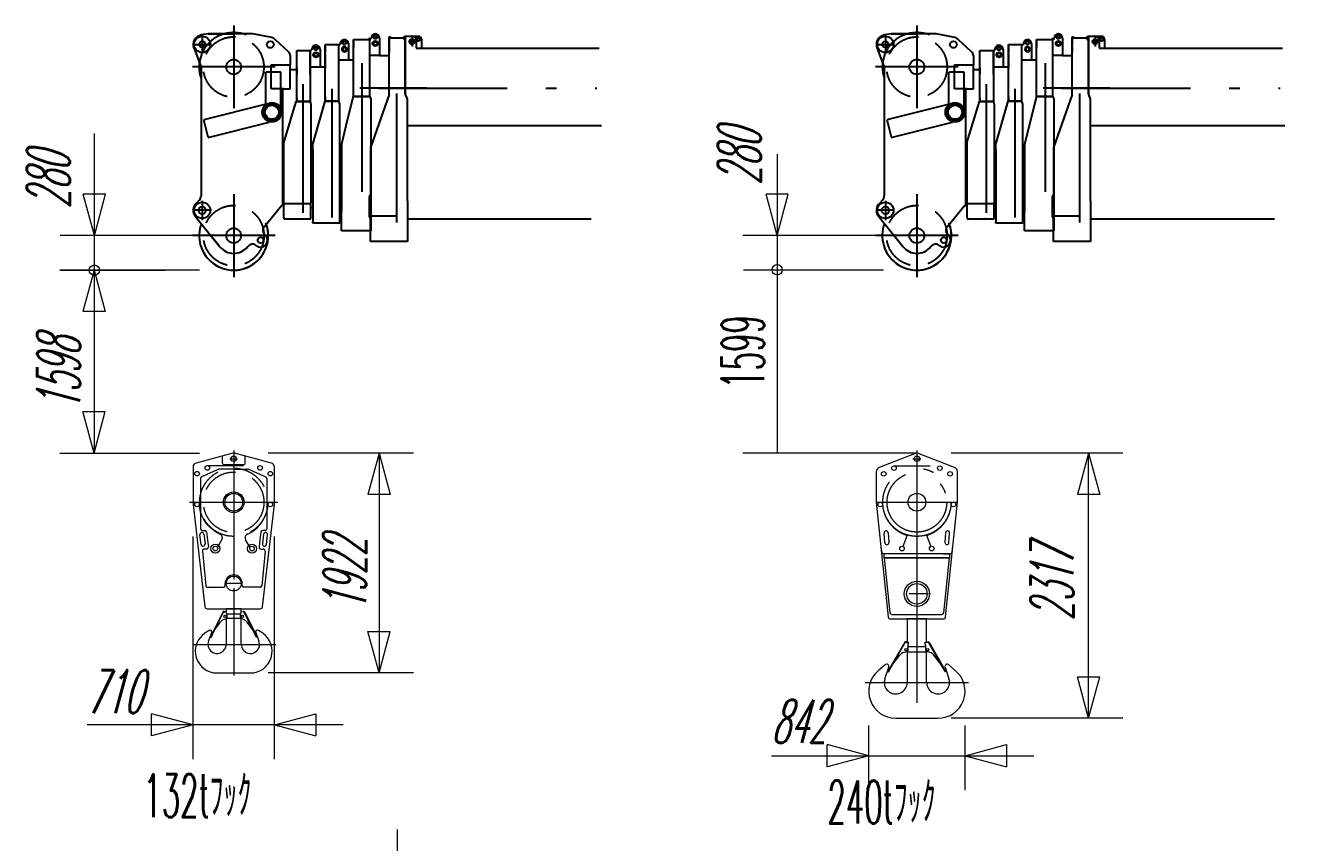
# Model space of a CAD drawing. Extents: x 4151 to 29084, y 1250 to 42319.
# Tile 18 of 30: x 6064 to 17289, y 22773 to 29910. Entities that reach past the tile are written whole.
import ezdxf
from ezdxf.enums import TextEntityAlignment as Align

# ---------------------------------------------------------------- set-up
doc = ezdxf.new("R2010")
doc.units = 0
doc.header["$LTSCALE"] = 37.5
doc.header["$MEASUREMENT"] = 0
doc.linetypes.add('CENTER', pattern=[50.5, 30, -9, 2.5, -9])
doc.linetypes.add('HIDDEN', pattern=[12.6, 8.4, -4.2])
for name, color, linetype in [('1', 7, 'Continuous'), ('11', 251, 'Continuous'), ('200', 7, 'Continuous'), ('4', 54, 'Continuous'), ('6', 7, 'Continuous'), ('611', 7, 'Continuous')]:
    doc.layers.add(name, color=color, linetype=linetype)
doc.styles.get("Standard").update_dxf_attribs({"font": 'txt', "bigfont": 'bigfont'})
doc.dimstyles.get("Standard").update_dxf_attribs({"dimtxt": 0.18, "dimasz": 0.18, "dimexe": 0.18, "dimexo": 0.0625, "dimgap": 0.09, "dimtad": 0, "dimtih": 1, "dimtoh": 1, "dimdec": 4, "dimzin": 0, "dimdsep": 46, "dimtxsty": 'Standard', "dimcen": 0.09, "dimadec": 0, "dimazin": 0, "dimtfac": 1, "dimtdec": 4, "dimtofl": 0, "dimtmove": 0, "dimatfit": 0, "dimfxl": 1, "dimtolj": 1, "dimtzin": 0, "dimarcsym": 0})

# ---------------------------------------------------------------- blocks, each defined once
blk = doc.blocks.new('*G236')
at = {"layer": '1', "color": 7, "linetype": 'Continuous', "lineweight": 30}
blk.add_line((8557, 28321), (8572, 28321), dxfattribs=at)
at = {"layer": '11', "color": 251, "linetype": 'Continuous', "lineweight": 30}
for p, q in [((8433, 29254), (8433, 29692)), ((8433, 29692), (8551, 29692)), ((8433, 29622), (8433, 29678)), ((8551, 29542), (8551, 29695)), ((8551, 29695), (8558, 29695)), ((8551, 29692), (8551, 29246)), ((8551, 29678), (8551, 29622)), ((8563, 29700), (8563, 29702)), ((8636, 29703), (8636, 29549)), ((8433, 29554), (8433, 29610)), ((8433, 29542), (8433, 29486)), ((8551, 29610), (8551, 29554)), ((8551, 29549), (8682, 29549)), ((8551, 29486), (8551, 29542)), ((8319, 28886), (8428, 29246)), ((8428, 29246), (8543, 29246)), ((8428, 29246), (8551, 29246)), ((8433, 29254), (8432, 29246)), ((8433, 29278), (8433, 29254)), ((8543, 29246), (8441, 29246)), ((8441, 29246), (8460, 29246)), ((8551, 29246), (8557, 29221)), ((8557, 29221), (8557, 28896)), ((8321, 28362), (8321, 28891)), ((8557, 28896), (8557, 28362)), ((8321, 28232), (8321, 28362)), ((8557, 28222), (8557, 28362)), ((8321, 28232), (8321, 28222)), ((8321, 28222), (8557, 28222)), ((8468, 28222), (8474, 28222)), ((8474, 28222), (8557, 28222))]:
    blk.add_line(p, q, dxfattribs=at)
at = {"layer": '11', "color": 251, "linetype": 'CENTER', "lineweight": 30}
blk.add_line((8490, 28273), (8490, 29623), dxfattribs=at)
at = {"layer": '11', "color": 251, "linetype": 'Continuous', "lineweight": 30}
for centre, radius in [((8600, 29655), 23), ((8600, 29713), 17.5), ((8600, 29655), 15), ((8600, 29713), 12.7)]:
    blk.add_circle(centre, radius, dxfattribs=at)
for centre, radius, start, end in [((8558, 29700), 5, -90, 0.0219), ((8600, 29702), 36.2, 90, -179.9946), ((8600, 29702), 36.3, 0.7785, 89.9951)]:
    blk.add_arc(centre, radius, start, end, dxfattribs=at)
at = {"layer": '200', "color": 7, "linetype": 'Continuous', "lineweight": 30}
for p, q in [((8463, 28222), (8468, 28222)), ((8478, 28222), (8474, 28222))]:
    blk.add_line(p, q, dxfattribs=at)
blk = doc.blocks.new('*G237')
at = {"layer": '11', "color": 251, "linetype": 'CENTER', "lineweight": 30}
for p, q in [((7882, 29910), (7882, 29188)), ((8243, 29549), (7521, 29549)), ((7882, 28436), (7882, 27713)), ((7687, 28296), (7532, 28296)), ((7607, 28378), (7607, 28210)), ((8244, 28075), (7521, 28075))]:
    blk.add_line(p, q, dxfattribs=at)
at = {"layer": '11', "color": 251, "linetype": 'HIDDEN', "lineweight": 30}
for p, q in [((7541, 29746), (7678, 29746)), ((7607, 29812), (7607, 29681))]:
    blk.add_line(p, q, dxfattribs=at)
at = {"layer": '11', "color": 251, "linetype": 'Continuous', "lineweight": 30}
for p, q in [((7586, 29824), (7568, 29815)), ((7586, 29824), (7570, 29816)), ((7657, 29838), (7602, 29829)), ((7657, 29838), (7873, 29838)), ((8039, 29838), (7657, 29838)), ((8214, 29805), (8050, 29837)), ((8360, 29682), (8243, 29790)), ((7533, 29718), (7597, 29548)), ((8376, 29650), (8376, 29567)), ((7597, 29548), (7597, 28424)), ((8210, 29358), (8210, 29567)), ((8210, 29567), (8376, 29567)), ((8376, 29358), (8376, 29567)), ((8433, 29525), (8376, 29525)), ((8162, 29221), (8162, 29502)), ((8162, 29502), (8167, 29502)), ((8290, 29502), (8167, 29502)), ((8295, 29502), (8290, 29502)), ((8295, 29193), (8295, 29502)), ((8312, 29358), (8210, 29358)), ((8310, 28340), (8310, 29358)), ((8310, 29358), (8376, 29358)), ((8318, 29358), (8312, 29358)), ((8155, 29220), (7620, 29087)), ((8162, 29217), (8155, 29220)), ((8162, 29221), (8162, 29218)), ((8295, 29193), (8293, 29186)), ((7620, 29087), (7622, 29079)), ((7622, 29079), (7657, 28939)), ((7659, 28931), (8193, 29065)), ((8198, 29071), (8193, 29065)), ((8318, 28685), (8310, 28688)), ((8318, 28333), (8318, 28685)), ((7581, 28384), (7555, 28355)), ((8147, 28153), (8302, 28340)), ((8302, 28340), (8310, 28340)), ((8310, 28333), (8318, 28333)), ((8318, 28355), (8557, 28355)), ((7546, 28246), (7761, 27978)), ((7751, 27990), (7676, 28083)), ((8160, 28077), (8154, 28082)), ((8002, 27976), (8007, 27983)), ((8078, 27990), (8079, 27988))]:
    blk.add_line(p, q, dxfattribs=at)
for centre, radius in [((7607, 29746), 71), ((7607, 29746), 71), ((7607, 29746), 27.5), ((8202, 29745), 30), ((7882, 29549), 65), ((8216, 29153), 84.2), ((8216, 29153), 71.6), ((8216, 29153), 61), ((7607, 28296), 71), ((7607, 28296), 71), ((7607, 28296), 32.5), ((7882, 28075), 65), ((7882, 28075), 65), ((8117, 28035), 25.5)]:
    blk.add_circle(centre, radius, dxfattribs=at)
at = {"layer": '11', "color": 251, "linetype": 'HIDDEN', "lineweight": 30}
for centre in [(7881, 29548), (7882, 28075)]:
    blk.add_circle(centre, 264, dxfattribs=at)
at = {"layer": '11', "color": 251, "linetype": 'Continuous', "lineweight": 30}
for centre, radius, start, end in [((7607, 29746), 79, 117.7395, -149.8712), ((7607, 29746), 79, 119.3333, -159.3565), ((7610, 29780), 50.1, 90, 117.7051), ((7610, 29780), 50.1, 98.8411, 117.8156), ((7881, 29548), 302, 68.7807, 106.2208), ((8039, 29777), 60.3, 78.9717, 90.002), ((8202, 29746), 60, 47.2782, 78.9127), ((7881, 29548), 301, 159.3148, -160.5422), ((7881, 29548), 301, 159.3148, -160.5422), ((8326, 29645), 50, 5.6076, 47.2778), ((7537, 28424), 60, -42.6857, 0.0106), ((7607, 28296), 79, 127.5365, -134.5131), ((7607, 28296), 79, 131.0421, -141.2329), ((7882, 28075), 302, 159.2685, 21.9208), ((7882, 28075), 302, -158.6513, 21.9203), ((8186, 28121), 50, 140.4818, -129.5033), ((8117, 28035), 60, -42.2632, 45.0012), ((7882, 28075), 155, -141.2284, -39.5276), ((8046, 27951), 50, 50.4759, 140.4734), ((8117, 28035), 60, -129.5264, -42.2624)]:
    blk.add_arc(centre, radius, start, end, dxfattribs=at)
at = {"layer": '11', "color": 251, "linetype": 'HIDDEN', "lineweight": 30}
blk.add_arc((7881, 29548), 302, 106.2175, 159.3134, dxfattribs=at)
blk = doc.blocks.new('*G238')
at = {"layer": '1', "color": 7, "linetype": 'Continuous', "lineweight": 30}
for p, q in [((8885, 29753), (8885, 29610)), ((8823, 28299), (8808, 28299))]:
    blk.add_line(p, q, dxfattribs=at)
at = {"layer": '11', "color": 251, "linetype": 'Continuous', "lineweight": 30}
for p, q in [((8812, 29744), (8812, 29751)), ((8812, 29749), (8812, 29744)), ((8682, 29260), (8682, 29744)), ((8682, 29744), (8808, 29744)), ((8682, 29730), (8682, 29674)), ((8682, 29730), (8682, 29674)), ((8682, 29662), (8682, 29606)), ((8800, 29250), (8800, 29744)), ((8807, 29744), (8812, 29744)), ((8812, 29744), (8808, 29744)), ((8682, 29594), (8682, 29538)), ((8800, 29610), (8928, 29610)), ((8677, 29250), (8572, 28884)), ((8792, 29250), (8677, 29250)), ((8682, 29260), (8681, 29250)), ((8681, 29250), (8690, 29250)), ((8682, 29290), (8682, 29260)), ((8690, 29250), (8704, 29250)), ((8690, 29250), (8792, 29250)), ((8690, 29250), (8792, 29250)), ((8800, 29250), (8693, 29250)), ((8792, 29250), (8800, 29250)), ((8808, 29225), (8800, 29250)), ((8808, 28896), (8808, 29225)), ((8572, 28505), (8572, 28884)), ((8808, 28196), (8808, 28896)), ((8572, 28829), (8572, 28196)), ((8572, 28184), (8572, 28196)), ((8808, 28184), (8572, 28184)), ((8808, 28196), (8808, 28184))]:
    blk.add_line(p, q, dxfattribs=at)
for radius in [17.5, 12.7]:
    blk.add_circle((8849, 29762), radius, dxfattribs=at)
for centre, radius, start, end in [((8849, 29751), 36.2, 90, -179.9813), ((8849, 29751), 36.2, 2.6737, 90.0076), ((8849, 29704), 22.5, 107.9882, -90.0003), ((8849, 29704), 15, 90, -130.6111), ((8849, 29704), 22.5, 90, 118.4378), ((8849, 29704), 15, -130.7236, -89.9623), ((8849, 29704), 22.5, 0, 90.0253), ((8849, 29704), 15, 0, 90.0029), ((8849, 29704), 15, -90, 0.0146), ((8849, 29704), 22.5, -90, 0.0155)]:
    blk.add_arc(centre, radius, start, end, dxfattribs=at)
blk = doc.blocks.new('*G239')
at = {"layer": '1', "color": 7, "linetype": 'Continuous', "lineweight": 30}
for p, q in [((9155, 29649), (9239, 29649)), ((9079, 28248), (9303, 28248))]:
    blk.add_line(p, q, dxfattribs=at)
at = {"layer": '11', "color": 251, "linetype": 'Continuous', "lineweight": 30}
for p, q in [((8928, 29287), (8928, 29789)), ((8928, 29789), (9070, 29789)), ((8928, 29775), (8928, 29719)), ((9070, 29794), (9060, 29794)), ((9070, 29292), (9070, 29794)), ((9070, 29649), (9070, 29794)), ((9070, 29794), (9078, 29794)), ((9083, 29799), (9083, 29801)), ((9155, 29801), (9155, 29650)), ((9155, 29649), (9070, 29649)), ((9155, 29650), (9155, 29649)), ((8924, 29282), (8863, 29035)), ((9060, 29292), (8924, 29292)), ((8924, 29292), (8924, 29282)), ((8938, 29292), (8964, 29292)), ((9060, 29292), (8938, 29292)), ((8954, 29292), (9070, 29292)), ((9070, 29292), (9079, 29267)), ((9079, 29267), (9079, 29100)), ((9079, 29100), (9079, 28991)), ((8862, 29033), (8823, 28875)), ((9079, 28991), (9079, 28877)), ((8823, 28875), (8823, 28288)), ((9079, 28877), (9079, 28557)), ((8823, 28526), (8823, 28811)), ((8823, 28118), (8823, 28526)), ((9079, 28557), (9079, 28118)), ((8823, 28133), (8823, 28288)), ((9079, 28118), (8823, 28118))]:
    blk.add_line(p, q, dxfattribs=at)
at = {"layer": '11', "color": 251, "linetype": 'CENTER', "lineweight": 30}
blk.add_line((9002, 29582), (9002, 28158), dxfattribs=at)
at = {"layer": '11', "color": 251, "linetype": 'Continuous', "lineweight": 30}
for centre, radius in [((9119, 29754), 23), ((9119, 29812), 17.5), ((9119, 29754), 15), ((9119, 29812), 12.8)]:
    blk.add_circle(centre, radius, dxfattribs=at)
for centre, radius, start, end in [((9078, 29799), 5, -90, -0.0087), ((9119, 29801), 36.2, 0, 179.9952)]:
    blk.add_arc(centre, radius, start, end, dxfattribs=at)
at = {"layer": '611', "color": 7, "linetype": 'Continuous', "lineweight": 30}
for p, q in [((9070, 29658), (9070, 29701)), ((9070, 29701), (9071, 29701)), ((9071, 29658), (9070, 29658))]:
    blk.add_line(p, q, dxfattribs=at)
blk = doc.blocks.new('*G235')
at = {"layer": '11', "color": 251, "linetype": 'Continuous', "lineweight": 30}
for p, q in [((9239, 29782), (9239, 29811)), ((9239, 29811), (9251, 29811)), ((9239, 29811), (9251, 29811)), ((9239, 29308), (9239, 29811)), ((9239, 29799), (9239, 29743)), ((9251, 29811), (9251, 29802)), ((9251, 29802), (9373, 29802)), ((9259, 29802), (9381, 29802)), ((9373, 29817), (9383, 29817)), ((9373, 29782), (9373, 29817)), ((9373, 29817), (9383, 29817)), ((9381, 29782), (9381, 29817)), ((9381, 29316), (9381, 29817)), ((9381, 29802), (9381, 29712)), ((9383, 29817), (9497, 29817)), ((9476, 29782), (9476, 29712)), ((9522, 29792), (9522, 29712)), ((9239, 29730), (9239, 29674)), ((9381, 29702), (9381, 29712)), ((9381, 29712), (9381, 29316)), ((9476, 29712), (11076, 29712)), ((9381, 29566), (9381, 29316)), ((9239, 29309), (9076, 28845)), ((9241, 29316), (9241, 29316)), ((9241, 29316), (9241, 29316)), ((9241, 29316), (9241, 29316)), ((9400, 29266), (9381, 29316)), ((9400, 29266), (9381, 29316)), ((9400, 29147), (9400, 29266)), ((9400, 29147), (9400, 29266)), ((9400, 28850), (9400, 29147)), ((9400, 29037), (11096, 29037)), ((9400, 28850), (9400, 28961)), ((9400, 28840), (9400, 28850)), ((9076, 28845), (9076, 28380)), ((9400, 28380), (9400, 28840)), ((9076, 28422), (9065, 28422)), ((9065, 28422), (9065, 28235)), ((9076, 28023), (9076, 28380)), ((9400, 28380), (9400, 28023)), ((9065, 28235), (9076, 28235)), ((9400, 28221), (11006, 28221)), ((9392, 28023), (9076, 28023)), ((9400, 28023), (9084, 28023))]:
    blk.add_line(p, q, dxfattribs=at)
at = {"layer": '11', "color": 251, "linetype": 'CENTER', "lineweight": 30}
for p, q in [((9410, 29770), (9466, 29770)), ((9440, 29823), (9440, 29727)), ((9440, 29800), (9440, 29735)), ((8741, 28233), (8741, 29593)), ((9568, 29363), (8985, 29363)), ((9147, 29363), (11056, 29363)), ((9303, 29316), (9303, 27969)), ((9563, 29363), (9812, 29363))]:
    blk.add_line(p, q, dxfattribs=at)
at = {"layer": '11', "color": 251, "linetype": 'Continuous', "lineweight": 30}
for centre, radius in [((9440, 29770), 22.5), ((9440, 29770), 22.5), ((9440, 29770), 15), ((9497, 29792), 17.5), ((9497, 29792), 12.7)]:
    blk.add_circle(centre, radius, dxfattribs=at)
for centre, radius, end in [((9441, 29782), 35, 90), ((9497, 29792), 25, 90.0122)]:
    blk.add_arc(centre, radius, 0, end, dxfattribs=at)
at = {"layer": '611', "color": 7, "linetype": 'Continuous', "lineweight": 30}
blk.add_line((9383, 29749), (9383, 29749), dxfattribs=at)
at = {"color": 7, "linetype": 'Continuous', "lineweight": 30}
for name in ['*G237', '*G238', '*G239', '*G236']:
    blk.add_blockref(name, (0, 0), dxfattribs=at)
blk = doc.blocks.new('*G241')
at = {"layer": '1', "color": 7, "linetype": 'Continuous', "lineweight": 30}
blk.add_line((14526, 28321), (14541, 28321), dxfattribs=at)
at = {"layer": '11', "color": 251, "linetype": 'Continuous', "lineweight": 30}
for p, q in [((14402, 29254), (14402, 29692)), ((14402, 29692), (14520, 29692)), ((14402, 29622), (14402, 29678)), ((14520, 29542), (14520, 29695)), ((14520, 29695), (14528, 29695)), ((14520, 29692), (14520, 29246)), ((14520, 29678), (14520, 29622)), ((14533, 29700), (14533, 29702)), ((14605, 29703), (14605, 29549)), ((14402, 29554), (14402, 29610)), ((14402, 29542), (14402, 29486)), ((14520, 29610), (14520, 29554)), ((14520, 29549), (14651, 29549)), ((14520, 29486), (14520, 29542)), ((14289, 28886), (14398, 29246)), ((14398, 29246), (14512, 29246)), ((14398, 29246), (14520, 29246)), ((14402, 29254), (14401, 29246)), ((14402, 29278), (14402, 29254)), ((14512, 29246), (14410, 29246)), ((14410, 29246), (14429, 29246)), ((14520, 29246), (14526, 29221)), ((14526, 29221), (14526, 28896)), ((14290, 28362), (14290, 28891)), ((14526, 28896), (14526, 28362)), ((14290, 28232), (14290, 28362)), ((14526, 28222), (14526, 28362)), ((14290, 28232), (14290, 28222)), ((14290, 28222), (14526, 28222)), ((14437, 28222), (14443, 28222)), ((14443, 28222), (14526, 28222))]:
    blk.add_line(p, q, dxfattribs=at)
at = {"layer": '11', "color": 251, "linetype": 'CENTER', "lineweight": 30}
blk.add_line((14459, 28273), (14459, 29623), dxfattribs=at)
at = {"layer": '11', "color": 251, "linetype": 'Continuous', "lineweight": 30}
for centre, radius in [((14569, 29655), 23), ((14569, 29713), 17.5), ((14569, 29655), 15), ((14569, 29713), 12.7)]:
    blk.add_circle(centre, radius, dxfattribs=at)
for centre, radius, start, end in [((14528, 29700), 5, -90, 0.0219), ((14569, 29702), 36.2, 90, -179.9946), ((14569, 29702), 36.3, 0.7785, 89.9951)]:
    blk.add_arc(centre, radius, start, end, dxfattribs=at)
at = {"layer": '200', "color": 7, "linetype": 'Continuous', "lineweight": 30}
for p, q in [((14433, 28222), (14437, 28222)), ((14448, 28222), (14443, 28222))]:
    blk.add_line(p, q, dxfattribs=at)
blk = doc.blocks.new('*G242')
at = {"layer": '11', "color": 251, "linetype": 'CENTER', "lineweight": 30}
for p, q in [((13851, 29910), (13851, 29188)), ((14212, 29549), (13491, 29549)), ((13851, 28436), (13851, 27713)), ((13656, 28296), (13502, 28296)), ((13576, 28378), (13576, 28210)), ((14213, 28075), (13490, 28075))]:
    blk.add_line(p, q, dxfattribs=at)
at = {"layer": '11', "color": 251, "linetype": 'HIDDEN', "lineweight": 30}
for p, q in [((13510, 29746), (13647, 29746)), ((13576, 29812), (13576, 29681))]:
    blk.add_line(p, q, dxfattribs=at)
at = {"layer": '11', "color": 251, "linetype": 'Continuous', "lineweight": 30}
for p, q in [((13555, 29824), (13538, 29815)), ((13555, 29824), (13540, 29816)), ((13626, 29838), (13571, 29829)), ((13626, 29838), (13842, 29838)), ((14008, 29838), (13626, 29838)), ((14183, 29805), (14020, 29837)), ((14329, 29682), (14212, 29790)), ((13502, 29718), (13566, 29548)), ((14345, 29650), (14345, 29567)), ((13566, 29548), (13566, 28424)), ((14179, 29358), (14179, 29567)), ((14179, 29567), (14345, 29567)), ((14345, 29358), (14345, 29567)), ((14402, 29525), (14345, 29525)), ((14131, 29221), (14131, 29502)), ((14131, 29502), (14136, 29502)), ((14259, 29502), (14136, 29502)), ((14264, 29502), (14259, 29502)), ((14264, 29193), (14264, 29502)), ((14281, 29358), (14179, 29358)), ((14279, 28340), (14279, 29358)), ((14279, 29358), (14345, 29358)), ((14288, 29358), (14281, 29358)), ((14124, 29220), (13589, 29087)), ((14131, 29217), (14124, 29220)), ((14131, 29221), (14131, 29218)), ((14264, 29193), (14263, 29186)), ((13589, 29087), (13591, 29079)), ((13591, 29079), (13626, 28939)), ((13628, 28931), (14162, 29065)), ((14167, 29071), (14162, 29065)), ((14287, 28685), (14279, 28688)), ((14287, 28333), (14287, 28685)), ((13550, 28384), (13524, 28355)), ((14116, 28153), (14271, 28340)), ((14271, 28340), (14279, 28340)), ((14279, 28333), (14287, 28333)), ((14287, 28355), (14526, 28355)), ((13515, 28246), (13731, 27978)), ((13721, 27990), (13646, 28083)), ((14129, 28077), (14123, 28082)), ((13971, 27976), (13976, 27983)), ((14047, 27990), (14048, 27988))]:
    blk.add_line(p, q, dxfattribs=at)
for centre, radius in [((13576, 29746), 71), ((13576, 29746), 71), ((13576, 29746), 27.5), ((14171, 29745), 30), ((13851, 29549), 65), ((14185, 29153), 84.2), ((14185, 29153), 71.6), ((14185, 29153), 61), ((13576, 28296), 71), ((13576, 28296), 71), ((13576, 28296), 32.5), ((13851, 28075), 65), ((13851, 28075), 65), ((14086, 28035), 25.5)]:
    blk.add_circle(centre, radius, dxfattribs=at)
at = {"layer": '11', "color": 251, "linetype": 'HIDDEN', "lineweight": 30}
for centre in [(13851, 29548), (13851, 28075)]:
    blk.add_circle(centre, 264, dxfattribs=at)
at = {"layer": '11', "color": 251, "linetype": 'Continuous', "lineweight": 30}
for centre, radius, start, end in [((13576, 29746), 79, 117.7395, -149.8712), ((13576, 29746), 79, 119.3333, -159.3565), ((13579, 29780), 50.1, 90, 117.7051), ((13579, 29780), 50.1, 98.8411, 117.8156), ((13851, 29548), 302, 68.7807, 106.2208), ((14008, 29777), 60.3, 78.9717, 90.002), ((14171, 29746), 60, 47.2782, 78.9127), ((13851, 29548), 301, 159.3148, -160.5422), ((13851, 29548), 301, 159.3148, -160.5422), ((14295, 29645), 50, 5.6076, 47.2778), ((13506, 28424), 60, -42.6857, 0.0106), ((13576, 28296), 79, 127.5365, -134.5131), ((13576, 28296), 79, 131.0421, -141.2329), ((13851, 28075), 302, 159.2685, 21.9208), ((13851, 28075), 302, -158.6513, 21.9203), ((14155, 28121), 50, 140.4818, -129.5033), ((14086, 28035), 60, -42.2632, 45.0012), ((13851, 28075), 155, -141.2284, -39.5276), ((14015, 27951), 50, 50.4759, 140.4734), ((14086, 28035), 60, -129.5264, -42.2624)]:
    blk.add_arc(centre, radius, start, end, dxfattribs=at)
at = {"layer": '11', "color": 251, "linetype": 'HIDDEN', "lineweight": 30}
blk.add_arc((13851, 29548), 302, 106.2175, 159.3134, dxfattribs=at)
blk = doc.blocks.new('*G243')
at = {"layer": '1', "color": 7, "linetype": 'Continuous', "lineweight": 30}
for p, q in [((14854, 29753), (14854, 29610)), ((14792, 28299), (14777, 28299))]:
    blk.add_line(p, q, dxfattribs=at)
at = {"layer": '11', "color": 251, "linetype": 'Continuous', "lineweight": 30}
for p, q in [((14782, 29744), (14782, 29751)), ((14782, 29749), (14782, 29744)), ((14651, 29260), (14651, 29744)), ((14651, 29744), (14777, 29744)), ((14651, 29730), (14651, 29674)), ((14651, 29730), (14651, 29674)), ((14651, 29662), (14651, 29606)), ((14769, 29250), (14769, 29744)), ((14777, 29744), (14782, 29744)), ((14782, 29744), (14777, 29744)), ((14651, 29594), (14651, 29538)), ((14769, 29610), (14897, 29610)), ((14647, 29250), (14541, 28884)), ((14761, 29250), (14647, 29250)), ((14651, 29260), (14650, 29250)), ((14650, 29250), (14659, 29250)), ((14651, 29290), (14651, 29260)), ((14659, 29250), (14674, 29250)), ((14659, 29250), (14761, 29250)), ((14659, 29250), (14761, 29250)), ((14769, 29250), (14663, 29250)), ((14761, 29250), (14769, 29250)), ((14777, 29225), (14769, 29250)), ((14777, 28896), (14777, 29225)), ((14541, 28505), (14541, 28884)), ((14777, 28196), (14777, 28896)), ((14541, 28829), (14541, 28196)), ((14541, 28184), (14541, 28196)), ((14777, 28184), (14541, 28184)), ((14777, 28196), (14777, 28184))]:
    blk.add_line(p, q, dxfattribs=at)
for radius in [17.5, 12.7]:
    blk.add_circle((14818, 29762), radius, dxfattribs=at)
for centre, radius, start, end in [((14818, 29751), 36.2, 90, -179.9813), ((14818, 29751), 36.2, 2.6737, 90.0076), ((14818, 29704), 22.5, 107.9882, -90.0003), ((14818, 29704), 15, 90, -130.6111), ((14818, 29704), 22.5, 90, 118.4378), ((14818, 29704), 15, -130.7236, -89.9623), ((14818, 29704), 22.5, 0, 90.0253), ((14818, 29704), 15, 0, 90.0029), ((14818, 29704), 15, -90, 0.0146), ((14818, 29704), 22.5, -90, 0.0155)]:
    blk.add_arc(centre, radius, start, end, dxfattribs=at)
blk = doc.blocks.new('*G244')
at = {"layer": '1', "color": 7, "linetype": 'Continuous', "lineweight": 30}
for p, q in [((15124, 29649), (15208, 29649)), ((15048, 28248), (15272, 28248))]:
    blk.add_line(p, q, dxfattribs=at)
at = {"layer": '11', "color": 251, "linetype": 'Continuous', "lineweight": 30}
for p, q in [((14897, 29287), (14897, 29789)), ((14897, 29789), (15039, 29789)), ((14897, 29775), (14897, 29719)), ((15039, 29794), (15029, 29794)), ((15039, 29292), (15039, 29794)), ((15039, 29649), (15039, 29794)), ((15039, 29794), (15047, 29794)), ((15052, 29799), (15052, 29801)), ((15125, 29801), (15124, 29650)), ((15124, 29649), (15039, 29649)), ((15124, 29650), (15124, 29649)), ((14893, 29282), (14832, 29035)), ((15029, 29292), (14893, 29292)), ((14893, 29292), (14893, 29282)), ((14907, 29292), (14933, 29292)), ((15029, 29292), (14907, 29292)), ((14923, 29292), (15039, 29292)), ((15039, 29292), (15048, 29267)), ((15048, 29267), (15048, 29100)), ((15048, 29100), (15048, 28991)), ((14832, 29033), (14792, 28875)), ((15048, 28991), (15048, 28877)), ((14792, 28875), (14792, 28288)), ((15048, 28877), (15048, 28557)), ((14792, 28526), (14792, 28811)), ((14792, 28118), (14792, 28526)), ((15048, 28557), (15048, 28118)), ((14792, 28133), (14792, 28288)), ((15048, 28118), (14792, 28118))]:
    blk.add_line(p, q, dxfattribs=at)
at = {"layer": '11', "color": 251, "linetype": 'CENTER', "lineweight": 30}
blk.add_line((14971, 29582), (14971, 28158), dxfattribs=at)
at = {"layer": '11', "color": 251, "linetype": 'Continuous', "lineweight": 30}
for centre, radius in [((15088, 29754), 23), ((15088, 29812), 17.5), ((15088, 29754), 15), ((15088, 29812), 12.8)]:
    blk.add_circle(centre, radius, dxfattribs=at)
for centre, radius, start, end in [((15047, 29799), 5, -90, -0.0087), ((15088, 29801), 36.2, 0, 179.9952)]:
    blk.add_arc(centre, radius, start, end, dxfattribs=at)
at = {"layer": '611', "color": 7, "linetype": 'Continuous', "lineweight": 30}
for p, q in [((15039, 29658), (15039, 29701)), ((15039, 29701), (15040, 29701)), ((15040, 29658), (15039, 29658))]:
    blk.add_line(p, q, dxfattribs=at)
blk = doc.blocks.new('*G240')
at = {"layer": '11', "color": 251, "linetype": 'Continuous', "lineweight": 30}
for p, q in [((15208, 29782), (15208, 29811)), ((15208, 29811), (15220, 29811)), ((15208, 29811), (15220, 29811)), ((15208, 29308), (15208, 29811)), ((15208, 29799), (15208, 29743)), ((15220, 29811), (15220, 29802)), ((15220, 29802), (15342, 29802)), ((15228, 29802), (15350, 29802)), ((15342, 29817), (15352, 29817)), ((15342, 29782), (15342, 29817)), ((15342, 29817), (15352, 29817)), ((15350, 29782), (15350, 29817)), ((15350, 29316), (15350, 29817)), ((15350, 29802), (15350, 29712)), ((15352, 29817), (15466, 29817)), ((15445, 29782), (15445, 29712)), ((15491, 29792), (15491, 29712)), ((15208, 29730), (15208, 29674)), ((15350, 29702), (15350, 29712)), ((15350, 29712), (15350, 29316)), ((15445, 29712), (17045, 29712)), ((15350, 29566), (15350, 29316)), ((15208, 29309), (15045, 28845)), ((15210, 29316), (15210, 29316)), ((15210, 29316), (15210, 29316)), ((15210, 29316), (15210, 29316)), ((15369, 29266), (15350, 29316)), ((15369, 29266), (15350, 29316)), ((15369, 29147), (15369, 29266)), ((15369, 29147), (15369, 29266)), ((15369, 28850), (15369, 29147)), ((15369, 29037), (17065, 29037)), ((15369, 28850), (15369, 28961)), ((15369, 28840), (15369, 28850)), ((15045, 28845), (15045, 28380)), ((15369, 28380), (15369, 28840)), ((15045, 28422), (15034, 28422)), ((15034, 28422), (15034, 28235)), ((15045, 28023), (15045, 28380)), ((15369, 28380), (15369, 28023)), ((15034, 28235), (15045, 28235)), ((15369, 28221), (16975, 28221)), ((15361, 28023), (15045, 28023)), ((15369, 28023), (15053, 28023))]:
    blk.add_line(p, q, dxfattribs=at)
at = {"layer": '11', "color": 251, "linetype": 'CENTER', "lineweight": 30}
for p, q in [((15379, 29770), (15436, 29770)), ((15409, 29823), (15409, 29727)), ((15409, 29800), (15409, 29735)), ((14710, 28233), (14710, 29593)), ((15537, 29363), (14954, 29363)), ((15116, 29363), (17025, 29363)), ((15272, 29316), (15272, 27969)), ((15532, 29363), (15782, 29363))]:
    blk.add_line(p, q, dxfattribs=at)
at = {"layer": '11', "color": 251, "linetype": 'Continuous', "lineweight": 30}
for centre, radius in [((15409, 29770), 22.5), ((15409, 29770), 22.5), ((15409, 29770), 15), ((15466, 29792), 17.5), ((15466, 29792), 12.7)]:
    blk.add_circle(centre, radius, dxfattribs=at)
for centre, radius, end in [((15410, 29782), 35, 90), ((15466, 29792), 25, 90.0122)]:
    blk.add_arc(centre, radius, 0, end, dxfattribs=at)
at = {"layer": '611', "color": 7, "linetype": 'Continuous', "lineweight": 30}
blk.add_line((15352, 29749), (15352, 29749), dxfattribs=at)
at = {"color": 7, "linetype": 'Continuous', "lineweight": 30}
for name in ['*G242', '*G243', '*G244', '*G241']:
    blk.add_blockref(name, (0, 0), dxfattribs=at)
blk = doc.blocks.new('*D245')
at = {"layer": '4', "color": 54, "linetype": 'Continuous', "lineweight": 9}
for p, q in [((9452, 26175), (8182, 26175)), ((9152, 26175), (9055, 25813)), ((9152, 26175), (9152, 24253)), ((9152, 26175), (9249, 25813)), ((9249, 25813), (9055, 25813)), ((9152, 24253), (9055, 24615)), ((9055, 24615), (9249, 24615)), ((9152, 24253), (9249, 24615)), ((9452, 24253), (8182, 24253))]:
    blk.add_line(p, q, dxfattribs=at)
at = {"layer": '4', "color": 54, "linetype": 'Continuous', "lineweight": 9, "oblique": 15, "width": 0.5}
blk.add_text('1922', height=375, rotation=90, dxfattribs=at).set_placement((9152, 24795), align=Align.BOTTOM_LEFT)
blk = doc.blocks.new('*D246')
at = {"layer": '4', "color": 54, "linetype": 'Continuous', "lineweight": 9}
for p, q in [((7527, 23500), (7527, 25445)), ((8237, 23500), (8237, 25445)), ((8837, 23800), (6601, 23800)), ((7527, 23800), (7165, 23897)), ((7165, 23703), (7165, 23897)), ((7527, 23800), (7165, 23703)), ((8237, 23800), (8599, 23897)), ((8237, 23800), (8599, 23703)), ((8599, 23897), (8599, 23703))]:
    blk.add_line(p, q, dxfattribs=at)
at = {"layer": '4', "color": 54, "linetype": 'Continuous', "lineweight": 9, "oblique": 15, "width": 0.5}
blk.add_text('710', height=375, dxfattribs=at).set_placement((6601, 23790), align=Align.BOTTOM_LEFT)
blk = doc.blocks.new('*D247')
at = {"layer": '4', "color": 54, "linetype": 'Continuous', "lineweight": 9}
for p, q in [((13430, 23230), (13430, 23794)), ((14272, 23230), (14272, 23794)), ((13430, 23530), (13068, 23627)), ((13068, 23433), (13068, 23627)), ((14272, 23530), (14635, 23627)), ((14635, 23627), (14635, 23433)), ((12581, 23530), (14872, 23530)), ((13430, 23530), (13068, 23433)), ((14272, 23530), (14635, 23433))]:
    blk.add_line(p, q, dxfattribs=at)
at = {"layer": '4', "color": 54, "linetype": 'Continuous', "lineweight": 9, "oblique": 15, "width": 0.5}
blk.add_text('842', height=375, dxfattribs=at).set_placement((12581, 23530), align=Align.BOTTOM_LEFT)
blk = doc.blocks.new('*D248')
at = {"layer": '4', "color": 54, "linetype": 'Continuous', "lineweight": 9}
for p, q in [((15652, 26175), (14151, 26175)), ((15352, 26175), (15255, 25813)), ((15352, 23858), (15352, 26175)), ((15352, 26175), (15449, 25813)), ((15449, 25813), (15255, 25813)), ((15352, 23858), (15255, 24220)), ((15255, 24220), (15449, 24220)), ((15352, 23858), (15449, 24220)), ((15652, 23858), (14151, 23858))]:
    blk.add_line(p, q, dxfattribs=at)
at = {"layer": '4', "color": 54, "linetype": 'Continuous', "lineweight": 9, "oblique": 15, "width": 0.5}
blk.add_text('2317', height=375, rotation=90, dxfattribs=at).set_placement((15332, 24715), align=Align.BOTTOM_LEFT)
blk = doc.blocks.new('*D249')
at = {"layer": '4', "color": 54, "linetype": 'Continuous', "lineweight": 9}
for p, q in [((6362, 27773), (7282, 27773)), ((6662, 27773), (6565, 27411)), ((6662, 27773), (6662, 26175)), ((6662, 27773), (6759, 27411)), ((6759, 27411), (6565, 27411)), ((6662, 26175), (6565, 26537)), ((6565, 26537), (6759, 26537)), ((6662, 26175), (6759, 26537)), ((6362, 26175), (7582, 26175))]:
    blk.add_line(p, q, dxfattribs=at)
at = {"layer": '4', "color": 54, "linetype": 'Continuous', "lineweight": 9, "oblique": 15, "width": 0.5}
blk.add_text('1598', height=375, rotation=90, dxfattribs=at).set_placement((6652, 26545), align=Align.BOTTOM_LEFT)
blk = doc.blocks.new('*D267')
at = {"layer": '6', "color": 7, "linetype": 'Continuous', "lineweight": 9}
for p, q in [((9310, 22884), (9310, 21530)), ((23940, 22884), (23940, 21956)), ((9310, 22584), (9527, 22642)), ((9310, 22584), (23940, 22584)), ((9310, 22584), (9527, 22526)), ((9527, 22642), (9527, 22526)), ((23940, 22584), (23723, 22642)), ((23723, 22526), (23723, 22642)), ((23940, 22584), (23723, 22526))]:
    blk.add_line(p, q, dxfattribs=at)
at = {"layer": '6', "color": 7, "linetype": 'Continuous', "lineweight": 9, "oblique": 15, "width": 0.5}
blk.add_text('14700', height=300, dxfattribs=at).set_placement((17475, 22570), align=Align.BOTTOM_LEFT)

msp = doc.modelspace()

# ---------------------------------------------------------------- linework, layer by layer
at = {"layer": '1', "color": 7, "linetype": 'Continuous', "lineweight": 9}
for p, q in [((6664.25532, 27773.25578), (6664.25532, 28966.74154)), ((12630.55138, 28786.74154), (12630.55138, 27810.76132)), ((6664.25532, 28074.75592), (6567.19818, 28436.9781)), ((6761.31246, 28436.9781), (6567.19818, 28436.9781)), ((6664.25532, 28074.75592), (6761.31246, 28436.9781)), ((12630.55138, 28074.75592), (12533.49424, 28436.9781)), ((12727.60853, 28436.9781), (12533.49424, 28436.9781)), ((12630.55138, 28074.75592), (12727.60853, 28436.9781)), ((7582.16915, 28074.75592), (6364.25532, 28074.75592)), ((13551.34451, 28074.75592), (12330.55138, 28074.75592)), ((7582.16915, 27773.25578), (6364.25532, 27773.25578)), ((13558.14243, 27773.25578), (12337.34931, 27773.25578)), ((12630.55138, 27810.76132), (12630.55138, 26174.75592)), ((13551.34527, 26174.75592), (12330.55138, 26174.75592))]:
    msp.add_line(p, q, dxfattribs=at)
for centre in [(6664.25532, 27773.25578), (12630.55138, 27777.09357)]:
    msp.add_circle(centre, 45, dxfattribs=at)
at = {"layer": '4', "color": 54, "linetype": 'Continuous', "lineweight": 9}
for p, q in [((7875.6982, 26173.90498), (7553.11031, 26087.46821)), ((8211.22799, 26087.46821), (7888.6401, 26173.90498)), ((13851.23297, 26174.75736), (13119.90484, 26174.75736)), ((13844.87311, 26173.90531), (13522.28766, 26047.46854)), ((14180.40533, 26047.46854), (13857.81744, 26173.90531)), ((7527.16915, 26053.66084), (7527.16915, 25724.75459)), ((7782.16915, 26148.84394), (7782.16915, 26089.75703)), ((7797.16915, 26074.75703), (7967.16915, 26074.75703)), ((7982.16915, 26089.75703), (7982.16915, 26148.84394)), ((8237.16915, 25724.75459), (8237.16915, 26053.66084)), ((7592.16671, 25952.70747), (7592.16671, 25513.61201)), ((7753.33492, 26033.07856), (7601.15109, 25966.4477)), ((7882.16915, 26034.75581), (7761.35616, 26034.75581)), ((7882.16915, 26034.75581), (8002.98214, 26034.75581)), ((8011.00338, 26033.07856), (8163.18722, 25966.4477)), ((8172.17159, 25952.70747), (8172.17159, 25513.61201)), ((13496.34527, 26013.66117), (13496.34527, 25744.75736)), ((14206.34527, 25744.75736), (14206.34527, 26013.66117)), ((7527.16915, 25724.75459), (7629.94503, 24832.23261)), ((8134.39327, 24832.23261), (8237.16915, 25724.75459)), ((13496.34527, 25744.75736), (13599.95856, 24743.18021)), ((14102.73443, 24743.18021), (14206.34527, 25744.75736)), ((7607.16793, 25498.61201), (7629.20162, 25498.61201)), ((7644.08077, 25485.50532), (7655.87276, 25392.86128)), ((8120.25753, 25485.50532), (8108.46554, 25392.86128)), ((8157.17037, 25498.61201), (8135.13668, 25498.61201)), ((7596.82735, 25375.86543), (7586.09493, 25460.18672)), ((7620.81417, 25464.60566), (7631.54537, 25380.28437)), ((7649.82662, 25440.36738), (7650.77999, 25432.87104)), ((7655.87276, 25392.86128), (7660.66036, 25355.19038)), ((8108.46554, 25392.86128), (8103.67794, 25355.19038)), ((8143.52413, 25464.60566), (8132.79171, 25380.28437)), ((8167.51217, 25375.86543), (8178.24337, 25460.18672)), ((13571.4173, 25391.23563), (13565.05987, 25475.9976)), ((13599.95978, 25478.616), (13606.31964, 25393.85282)), ((14102.73199, 25478.616), (14096.37213, 25393.85282)), ((14131.27447, 25391.23563), (14137.6319, 25475.9976)), ((7608.19454, 25317.5268), (7637.70626, 25013.99775)), ((7643.68038, 25336.04731), (7625.22945, 25336.17182)), ((8120.65792, 25336.04731), (8139.10885, 25336.17182)), ((8156.14376, 25317.5268), (8126.63204, 25013.99775)), ((13544.31158, 25311.22343), (13538.6878, 25362.05228)), ((13621.82257, 25294.75736), (13562.69903, 25294.75736)), ((13562.69903, 25294.75736), (13562.69903, 25259.75858)), ((14139.94635, 25294.75736), (13562.69903, 25294.75736)), ((13562.69903, 25259.75858), (14139.94635, 25259.75858)), ((13566.62481, 25259.75736), (13616.26471, 24779.92704)), ((14136.30621, 25259.75736), (13566.62481, 25259.75736)), ((14080.8692, 25294.75736), (14139.94635, 25294.75736)), ((14086.41363, 24779.91849), (14136.30621, 25259.75736)), ((14139.94635, 25259.75858), (14139.94635, 25294.75736)), ((14158.38385, 25311.26737), (14164.0357, 25362.34403)), ((7807.16915, 25015.2563), (7807.16915, 25034.75581)), ((7957.16915, 25015.2563), (7957.16915, 25034.75581)), ((7650.64571, 25002.25581), (7794.16866, 25002.25581)), ((8113.69259, 25002.25581), (7970.16964, 25002.25581)), ((7649.7839, 24814.75947), (8114.55441, 24814.75947)), ((7816.16818, 24814.75825), (7816.16818, 24787.48286)), ((7948.16891, 24814.75825), (7816.16818, 24814.75825)), ((7948.16891, 24787.48286), (7948.16891, 24814.75825)), ((7786.2109, 24785.64936), (7678.84274, 24565.51508)), ((7718.25069, 24632.75385), (7765.60177, 24697.94428)), ((7787.4316, 24716.4062), (7815.15499, 24730.19282)), ((7817.24728, 24787.28755), (7797.88937, 24790.81294)), ((7816.15963, 24730.73481), (7948.16891, 24730.73481)), ((7816.16818, 24730.73481), (7816.16818, 24502.7563)), ((7818.80856, 24771.87251), (7817.24728, 24787.28755)), ((7944.24923, 24765.73481), (7820.08907, 24765.73481)), ((7823.61691, 24758.24214), (7822.59274, 24760.03901)), ((7940.72018, 24758.24214), (7941.74435, 24760.03901)), ((7945.52853, 24771.87251), (7947.09103, 24787.28755)), ((7947.09103, 24787.28755), (7966.44772, 24790.81294)), ((7948.16891, 24502.7563), (7948.16891, 24730.73481)), ((7976.90548, 24716.4062), (7949.18209, 24730.19282)), ((7978.1274, 24785.64936), (8085.49435, 24565.51508)), ((8046.08639, 24632.75385), (7998.73531, 24697.94428)), ((13619.9024, 24724.6768), (14082.78815, 24724.6768)), ((13633.17389, 24764.6768), (14069.50445, 24764.6768)), ((13766.34527, 24724.6768), (13766.34527, 24523.20097)), ((13936.34527, 24724.6768), (13766.34527, 24724.6768)), ((13936.34527, 24523.20097), (13936.34527, 24724.6768)), ((7666.15597, 24624.97553), (7629.08566, 24599.70454)), ((7661.50997, 24531.49897), (7690.10616, 24606.0229)), ((7684.18575, 24562.90766), (7718.25069, 24632.75385)), ((8080.15133, 24562.90766), (8046.08639, 24632.75385)), ((8074.2297, 24606.0229), (8102.82589, 24531.49897)), ((8135.25143, 24599.70454), (8098.17989, 24624.97553)), ((7678.84274, 24565.51508), (7684.18575, 24562.90766)), ((8085.49435, 24565.51508), (8080.15133, 24562.90766)), ((13745.11481, 24521.9119), (13597.65387, 24266.50053)), ((13781.99225, 24518.03007), (13757.12408, 24526.24784)), ((13931.26471, 24480.33964), (13771.42584, 24480.33964)), ((13774.45074, 24466.59818), (13772.1485, 24474.94291)), ((13772.28766, 24486.07572), (13781.99225, 24518.03007)), ((13920.6983, 24518.03007), (13945.56402, 24526.24784)), ((13930.40289, 24486.07572), (13920.6983, 24518.03007)), ((13928.23981, 24466.59818), (13930.54205, 24474.94291)), ((13957.57574, 24521.9119), (14105.03668, 24266.50053)), ((13641.65533, 24330.82548), (13703.30084, 24409.95512)), ((13734.34576, 24430.8267), (13764.05279, 24439.20682)), ((13764.34576, 24435.33964), (13764.34576, 24439.28983)), ((13938.34479, 24435.33964), (13764.34576, 24435.33964)), ((13766.34527, 24435.33964), (13766.34527, 24169.6768)), ((13936.34527, 24169.6768), (13936.34527, 24435.33964)), ((13938.34479, 24439.33256), (13938.34479, 24435.33964)), ((13968.34479, 24430.8267), (13938.63775, 24439.20682)), ((14061.03522, 24330.82548), (13999.38971, 24409.95512)), ((7736.16818, 24252.7563), (7882.16793, 24252.7563)), ((7882.16793, 24252.7563), (8028.16769, 24252.7563)), ((13573.31671, 24324.85136), (13512.61725, 24272.74076)), ((13571.37579, 24200.99638), (13605.28692, 24303.25834)), ((13597.65387, 24266.50053), (13602.80157, 24263.52811)), ((13602.80157, 24263.52811), (13641.65533, 24330.82548)), ((14099.88775, 24263.52811), (14061.03522, 24330.82548)), ((14097.4024, 24303.25834), (14131.31354, 24200.99638)), ((14105.03668, 24266.50053), (14099.88775, 24263.52811)), ((14190.0733, 24272.74076), (14129.37262, 24324.85136)), ((13666.34527, 23857.67728), (13851.34527, 23857.67728)), ((13851.34527, 23857.67728), (14036.34527, 23857.67728))]:
    msp.add_line(p, q, dxfattribs=at)
at = {"layer": '4', "color": 54, "linetype": 'CENTER', "lineweight": 9}
for p, q in [((7882.16915, 26196.83344), (7882.16915, 24870.97651)), ((13851.34527, 26196.835), (13851.34527, 24689.19096)), ((7847.7734, 26124.75581), (7916.24508, 26124.75581)), ((13816.9483, 26124.75736), (13885.42242, 26124.75736)), ((7497.08004, 25744.75581), (8267.25704, 25744.75581)), ((13496.2586, 25744.75736), (14206.43316, 25744.75736)), ((13767.31451, 25456.116), (13728.69635, 25358.35844)), ((13935.38824, 25456.08671), (13973.99664, 25358.35844)), ((7955.51632, 25034.75581), (7808.82198, 25034.75581)), ((13851.34527, 25117.97636), (13851.34527, 23805.9268)), ((7882.16915, 24994.77656), (7882.16915, 24231.99458)), ((13952.22662, 24944.6768), (13780.46393, 24944.6768)), ((7520.51876, 24502.7563), (8248.79879, 24502.7563)), ((13399.01617, 24169.6768), (14303.67193, 24169.6768))]:
    msp.add_line(p, q, dxfattribs=at)
at = {"layer": '4', "color": 54, "linetype": 'HIDDEN', "lineweight": 9}
for p, q in [((7652.03243, 26064.75581), (8112.16915, 26064.75581)), ((13651.211, 26062.75907), (14051.34527, 26062.75907)), ((7581.16818, 25724.75459), (7582.16915, 25724.75459)), ((8183.16769, 25724.75459), (8182.16793, 25724.75459)), ((7739.48971, 25349.75581), (7778.34469, 25417.05439)), ((8024.84737, 25349.75581), (7985.99239, 25417.05439)), ((7718.25069, 24632.75385), (7791.55514, 24783.04682)), ((7791.55514, 24783.04682), (7793.01998, 24786.04975)), ((7793.01998, 24786.04975), (7803.9233, 24784.98774)), ((7971.3171, 24786.04975), (7960.41378, 24784.98774)), ((7972.78317, 24783.04682), (7971.3171, 24786.04975)), ((8046.08639, 24632.75385), (7972.78317, 24783.04682)), ((13641.65533, 24330.82548), (13750.26373, 24518.94071)), ((13750.26373, 24518.94071), (13751.93365, 24521.835)), ((13751.93365, 24521.835), (13768.5401, 24516.66532)), ((13950.7569, 24521.835), (13934.15045, 24516.66532)), ((13952.42682, 24518.94071), (13950.7569, 24521.835)), ((14061.03522, 24330.82548), (13952.42682, 24518.94071))]:
    msp.add_line(p, q, dxfattribs=at)
for points in [[(7761.97994, 25466.65644), (7732.3331, 25481.5916), (7704.5106, 25499.67366), (7678.84496, 25520.68282), (7655.64248, 25544.36434), (7635.17965, 25570.43158), (7617.69982, 25598.56951), (7603.41031, 25628.43851), (7592.47996, 25659.67847), (7585.03712, 25691.91311), (7581.16818, 25724.75459)], [(8002.35714, 25466.65644), (8032.00393, 25481.5917), (8059.82634, 25499.67385), (8085.49187, 25520.68309), (8108.69423, 25544.36465), (8129.15692, 25570.43191), (8146.63661, 25598.56983), (8160.92597, 25628.4388), (8171.85618, 25659.6787), (8179.29887, 25691.91326), (8183.16769, 25724.75459)]]:
    msp.add_lwpolyline(points, dxfattribs=at)
for radius in [297.99927, 264.00024]:
    msp.add_circle((7882.16915, 25744.75581), radius, dxfattribs=at)
at = {"layer": '4', "color": 54, "linetype": 'Continuous', "lineweight": 9}
for centre, radius in [((7652.16915, 26044.75581), 20), ((7882.16915, 26124.75581), 23.49976), ((8112.16915, 26044.75581), 20), ((13651.34772, 26042.75907), 20), ((13851.34527, 26124.75736), 23.49854), ((14051.34527, 26042.75907), 20), ((7562.16915, 25994.75581), 20), ((8202.16915, 25994.75581), 20), ((13561.34649, 25992.75907), 20), ((14141.34527, 25992.75907), 20), ((7882.16793, 25744.75581), 90), ((7882.16915, 25744.75581), 77.5), ((13851.34527, 25744.75736), 77.5), ((7562.16915, 25724.75459), 20), ((8202.16915, 25724.75459), 20), ((13531.34649, 25724.75614), 20), ((14171.34527, 25724.75614), 20), ((7722.16915, 25339.75581), 40), ((8042.16915, 25339.75581), 40.00045), ((7722.16915, 25339.75581), 20), ((8042.16915, 25339.75581), 20), ((13721.34772, 25339.75736), 20), ((13981.34527, 25339.75736), 20), ((7882.16915, 25034.75581), 65), ((13851.34527, 24944.6768), 110), ((13851.34527, 24944.6768), 90), ((7806.06808, 24748.23481), 10.09937), ((7958.26901, 24748.23481), 10.09937), ((13756.24518, 24457.83964), 10.10002), ((13946.44537, 24457.83964), 10.10002)]:
    msp.add_circle(centre, radius, dxfattribs=at)
at = {"layer": '4', "color": 54, "linetype": 'CENTER', "lineweight": 9}
for radius in [298.00171, 260.50049]:
    msp.add_circle((13851.34527, 25744.75736), radius, dxfattribs=at)
at = {"layer": '4', "color": 54, "linetype": 'Continuous', "lineweight": 9}
for centre, radius, start, end in [((7882.16915, 26149.75581), 25.00122, 90, 105.0004349), ((7882.16915, 26149.75581), 25.00111, 75.0014725, 90.0019073), ((13851.34283, 26149.77201), 24.98535, 90, 105.0127487), ((13851.34527, 26149.74027), 25.01676, 75.0081787, 90.0019073), ((7562.16793, 26053.66084), 34.9997, 104.9964447, 179.9980927), ((7797.16793, 26089.75581), 14.99878, 180, -89.9906616), ((7967.17037, 26089.75581), 14.99878, -90, 0.0093384), ((8202.16793, 26053.65962), 35.00122, 0, 74.9963074), ((13531.34649, 26013.66117), 35.00001, 104.9983673, 179.9980774), ((14171.34772, 26013.66361), 34.99756, 0, 75.0046082), ((7607.16549, 25952.70747), 14.9989, 113.6383667, 179.9983063), ((7761.34396, 26014.79853), 19.95728, 90, 113.694725), ((8002.99557, 26014.79853), 19.95707, 66.3452148, 90.0402374), ((8157.17159, 25952.70747), 15, 0, 66.3556671), ((7603.45577, 25462.39619), 17.49845, 7.2541003, -172.7469025), ((7607.16793, 25513.61323), 15.00122, 180, -90.0046692), ((7629.2004, 25483.61201), 15.00034, 7.2512765, 89.9955215), ((8135.1379, 25483.61201), 15, 90, 172.7442474), ((8160.88253, 25462.39619), 17.50087, -7.2530823, 172.7459106), ((8157.17037, 25513.61201), 15, -90, 0), ((13582.50982, 25477.30619), 17.49904, 4.2927504, -175.7112274), ((14120.18072, 25477.30619), 17.50017, -4.2884521, 175.7069702), ((7614.18575, 25378.0749), 17.49845, -172.7458954, 7.2536011), ((8150.15133, 25378.0749), 17.49966, 172.7463989, -7.2530823), ((13588.86725, 25392.54545), 17.49904, -175.7072601, 4.2841797), ((14113.8233, 25392.54545), 17.50007, 175.7155151, -4.29245), ((7625.11593, 25319.17109), 17.00111, 89.6197128, -174.4475708), ((7643.79391, 25353.04926), 17.00233, -90.3802795, 7.2369995), ((8120.54318, 25353.04804), 17.00076, 172.760498, -89.6134644), ((8139.2236, 25319.17231), 16.99999, -5.5547485, 90.3865967), ((13562.70025, 25313.25834), 18.50092, -173.6851044, -90.0036011), ((14139.94635, 25313.30717), 18.5498, -90, -6.3131104), ((7882.16915, 25034.75581), 75, 90, 180), ((7882.16915, 25034.75581), 75, 0, 90), ((7650.64571, 25015.2563), 13.00051, -174.4445038, -89.9998474), ((7794.16744, 25015.2563), 13.00049, -90, -0.0053711), ((7970.16964, 25015.2563), 13.00049, 180, -90), ((8113.69259, 25015.2563), 13.00049, -90, -5.5553589), ((7649.78268, 24834.75703), 19.99762, -172.7476959, -89.9963379), ((8114.55074, 24834.76069), 20.00122, -90, -7.2712402), ((7814.17355, 24662.65009), 60.0404, 116.447258, 143.9947357), ((7795.11105, 24781.30732), 9.90332, 73.7091827, 153.9958954), ((7806.0693, 24748.23481), 20.20058, -63.2723999, 29.6943359), ((7848.64742, 24774.89253), 29.99131, -174.2205658, -150.3128204), ((7958.26168, 24748.23359), 20.19592, 150.2917328, -116.7160339), ((7915.70553, 24774.88642), 29.97442, -29.692688, -5.7714844), ((7969.22604, 24781.30732), 9.90392, 26.0035419, 106.2933502), ((7950.16964, 24662.6562), 60.03227, 36.0032806, 63.5546646), ((13619.90118, 24744.67557), 19.99861, -175.7117004, -89.9963989), ((13633.17389, 24781.67631), 16.99942, -174.0935669, -89.9998474), ((14069.50445, 24781.67753), 17.00073, -90, -5.9390259), ((14082.79059, 24744.67802), 20.00122, -90, -4.2879028), ((7736.16818, 24442.7563), 189.99847, 124.3034821, -90.0014038), ((7675.16842, 24611.75532), 15.9999, -20.9950562, 124.2824097), ((8028.16769, 24442.7563), 190, -90, 55.6947937), ((8089.16866, 24611.75532), 15.99926, 55.7220917, -159.0056305), ((7736.16818, 24502.7563), 79.99993, 158.9432526, -0.0005188), ((8028.16769, 24502.7563), 79.99878, 180, 21.0562134), ((13753.69147, 24516.96073), 9.90117, 69.7169113, 150.0046082), ((13791.40631, 24480.26884), 19.98106, 163.1045227, -164.541153), ((13911.25006, 24480.26884), 20.01366, -15.4335938, 16.8662109), ((13948.99908, 24516.95951), 9.9038, 30.0040512, 110.2964325), ((13750.64459, 24373.05936), 60.02263, 105.7543182, 142.0682526), ((13756.24518, 24457.83964), 20.20249, -67.2668152, 25.690094), ((13946.44537, 24457.83964), 20.20284, 154.3075409, -112.7355499), ((13952.0484, 24373.06547), 60.01704, 37.9276695, 74.2454224), ((13666.34527, 24093.67704), 236.00026, 130.6451721, -90.0012512), ((13586.34527, 24309.6768), 19.99957, -18.719635, 130.6482544), ((14036.34527, 24093.67704), 235.99976, -90, 49.3535767), ((14116.34527, 24309.6768), 19.99947, 49.3552017, -161.2807007), ((13666.34527, 24169.6768), 100.00059, 161.7477112, -0.0004883), ((14036.34527, 24169.6768), 100, 180, 18.2520142)]:
    msp.add_arc(centre, radius, start, end, dxfattribs=at)
at = {"layer": '4', "color": 54, "linetype": 'CENTER', "lineweight": 9}
for centre, radius, start, end in [((13851.28912, 25744.6768), 300.56153, -176.4629211, -106.2255249), ((13851.40143, 25744.6768), 300.56285, -73.7756042, -3.5388794)]:
    msp.add_arc(centre, radius, start, end, dxfattribs=at)
at = {"layer": '4', "color": 54, "linetype": 'HIDDEN', "lineweight": 9}
for centre, radius, start, end in [((7748.03219, 25434.55439), 35.0014, -29.9994507, 66.5151672), ((8016.30489, 25434.55439), 35.00116, 113.4823685, -150.0030212)]:
    msp.add_arc(centre, radius, start, end, dxfattribs=at)

# ---------------------------------------------------------------- block references
at = {"color": 7, "linetype": 'Continuous', "lineweight": 30}
for name in ['*G235', '*G240']:
    msp.add_blockref(name, (0, 0), dxfattribs=at)

# ---------------------------------------------------------------- texts
at = {"layer": '1', "color": 7, "linetype": 'Continuous', "lineweight": 9, "oblique": 15, "width": 0.5}
for p in [(12600.55138, 28521.50862), (6563.22553, 28316.96366)]:
    msp.add_text('280', height=375, rotation=90, dxfattribs=at).set_placement(p, align=Align.BOTTOM_LEFT)
at = {"layer": '1', "color": 7, "linetype": 'Continuous', "lineweight": 9, "width": 0.5}
msp.add_text('1599', height=375, rotation=90, dxfattribs=at).set_placement((12630.55138, 26736.74154), align=Align.BOTTOM_LEFT)
for s, p in [('132tﾌｯｸ', (7092.14596, 22880)), ('240tﾌｯｸ', (13070.55138, 22824.66634))]:
    msp.add_text(s, height=375, dxfattribs=at).set_placement(p, align=Align.BOTTOM_LEFT)

# ---------------------------------------------------------------- dimensions: what is measured, and where the dimension line sits
at = {"layer": '4', "color": 54, "linetype": 'Continuous', "lineweight": 9}
for base, p1, p2, text, picture, middle in [((6662.14596, 27773.25578), (7282.16915, 27773.25578), (7582.09519, 26174.75692), '1598', '*D249', (6652.14596, 26920)), ((9152.14596, 26174.75703), (8182.16915, 26174.75703), (8182.16915, 24252.7563), '1922', '*D245', (9152.14596, 25170)), ((15352.14596, 23857.67728), (14151.34527, 23857.67728), (14151.41926, 26174.75692), '2317', '*D248', (15332.14596, 25090))]:
    dim = msp.add_linear_dim(base=base, p1=p1, p2=p2, angle=90, text=text, dimstyle='Standard', dxfattribs=at)
    dim.commit()
    dim.dimension.update_dxf_attribs({"geometry": picture, "text_midpoint": middle})
for base, p1, p2, text, picture, middle in [((8237.16915, 23800), (8237.16915, 25444.75581), (7527.16915, 25444.75581), '710', '*D246', (6882.14596, 23790)), ((13430.34501, 23530), (13430.34501, 23793.67704), (14272.34503, 23793.67704), '842', '*D247', (12862.14596, 23530))]:
    dim = msp.add_linear_dim(base=base, p1=p1, p2=p2, text=text, dimstyle='Standard', dxfattribs=at)
    dim.commit()
    dim.dimension.update_dxf_attribs({"geometry": picture, "text_midpoint": middle})
at = {"layer": '6', "color": 7, "linetype": 'Continuous', "lineweight": 9}
dim = msp.add_linear_dim(base=(9310.06424, 22584.03207), p1=(9310.06424, 21530), p2=(23940.01831, 21956.15164), text='14700', dimstyle='Standard', dxfattribs=at)
dim.commit()
dim.dimension.update_dxf_attribs({"geometry": '*D267', "text_midpoint": (17850, 22570)})

doc.saveas('drawing.dxf')
